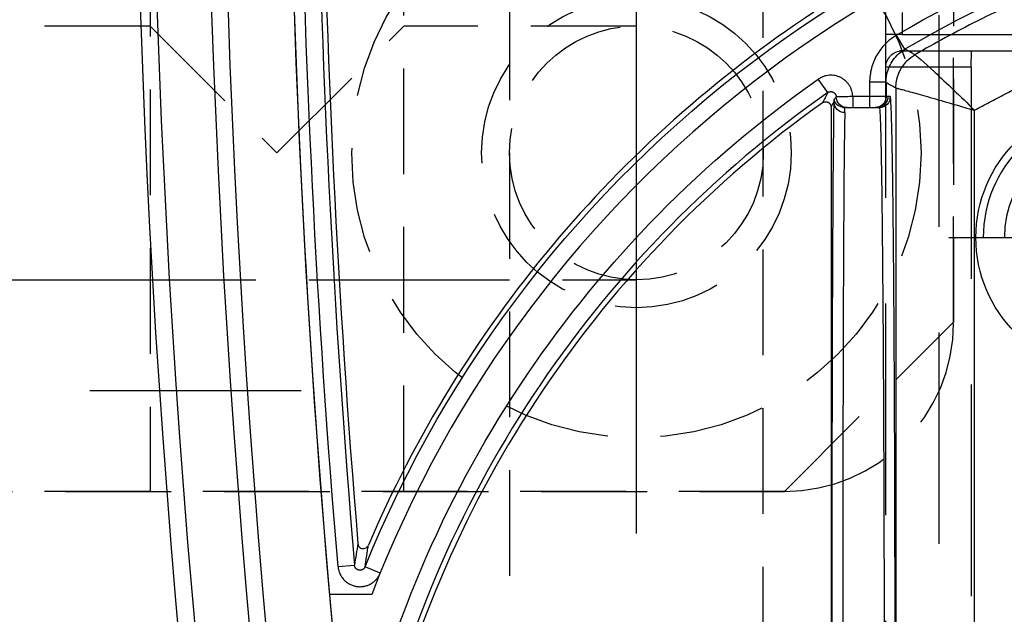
# Model space of a CAD drawing. Extents: x 2651 to 7771, y -1163 to 1075.
# Tile 82 of 256: x 4195 to 4218, y 65 to 79. Entities that reach past the tile are written whole.
import ezdxf

# ---------------------------------------------------------------- set-up
doc = ezdxf.new("R2010")
doc.units = 0
doc.header["$LTSCALE"] = 10
for name, pattern in [('CENTER', [2, 1.25, -0.25, 0.25, -0.25]), ('DASHED', [0.75, 0.5, -0.25]), ('HIDDEN', [0.375, 0.25, -0.125])]:
    doc.linetypes.add(name, pattern=pattern)
doc.layers.get('0').update_dxf_attribs({"linetype": 'CONTINUOUS'})
doc.layers.get('Defpoints').update_dxf_attribs({"linetype": 'CONTINUOUS'})
for name, color, linetype in [('1', 7, 'CONTINUOUS'), ('111', 7, 'CONTINUOUS'), ('204', 7, 'CONTINUOUS'), ('COOL', 150, 'HIDDEN'), ('DIM', 3, 'CONTINUOUS'), ('LAYER_103', 7, 'CONTINUOUS'), ('PIN', 3, 'CONTINUOUS')]:
    doc.layers.add(name, color=color, linetype=linetype)
doc.styles.get("Standard").update_dxf_attribs({"font": 'romans.shx'})
doc.dimstyles.new('MM& INCH5', dxfattribs={"dimtxt": 5, "dimasz": 2.5, "dimexe": 1, "dimexo": 0.5, "dimtad": 0, "dimrnd": 1.38778e-17, "dimzin": 9, "dimdsep": 46, "dimtxsty": 'Standard', "dimblk": 'CLOSED', "dimcen": 0, "dimclrd": 3, "dimclre": 3, "dimclrt": 3, "dimazin": 2, "dimtfac": 0.75, "dimtofl": 0, "dimtmove": 0, "dimatfit": 3, "dimfxl": 0, "dimtolj": 1, "dimarcsym": 0})

# ---------------------------------------------------------------- blocks, each defined once
blk = doc.blocks.new('DSD')
at = {"layer": '1', "color": 6, "linetype": 'DASHED'}
for p, q in [((499.908, 528.968), (499.908, 578.104)), ((500.665, 577.737), (500.665, 520.364)), ((501.927, 577.054), (501.927, 528.968)), ((501.922, 529.325), (501.922, 529.662)), ((499.908, 528.968), (501.927, 528.968)), ((499.898, 528.58), (462.919, 528.58)), ((501.538, 528.58), (499.898, 528.58)), ((501.545, 528.191), (468.644, 528.191)), ((501.545, 527.673), (501.545, 528.191)), ((501.545, 528.191), (501.927, 528.191)), ((501.927, 528.191), (501.927, 527.673))]:
    blk.add_line(p, q, dxfattribs=at)
at = {"layer": '1', "color": 252, "linetype": 'Continuous'}
for p, q in [((501.692, 529.457), (501.692, 573.842)), ((499.831, 573.329), (499.831, 529.985)), ((513.883, 540.925), (514.243, 540.778)), ((514.879, 540.773), (514.492, 540.741)), ((502.312, 529.662), (502.312, 529.921)), ((502.711, 529.662), (502.711, 529.921)), ((501.825, 529.662), (501.923, 529.662)), ((501.923, 529.662), (501.923, 529.324)), ((501.923, 529.662), (502.312, 529.662)), ((502.312, 529.662), (502.711, 529.662)), ((502.312, 529.324), (502.312, 529.662)), ((503.303, 529.569), (503.526, 529.251)), ((501.923, 529.324), (502.312, 529.324)), ((501.477, 528.543), (501.675, 528.208))]:
    blk.add_line(p, q, dxfattribs=at)
at = {"layer": '1', "color": 7, "linetype": 'Continuous'}
for p, q in [((503.222, 529.912), (503.222, 573.144)), ((502.182, 529.921), (502.084, 529.921)), ((502.312, 529.921), (502.182, 529.921)), ((502.711, 529.921), (502.312, 529.921))]:
    blk.add_line(p, q, dxfattribs=at)
at = {"layer": '1', "color": 110, "linetype": 'Continuous'}
blk.add_line((514.084, 541.434), (515.084, 541.434), dxfattribs=at)
at = {"layer": '1', "color": 252, "linetype": 'Continuous'}
for centre, radius, start, end in [((258.538, 518.994), 260.764, 351.21206, 8.78754), ((258.538, 518.994), 257.526, 351.21206, 8.78794), ((487.959, 551.472), 26.743, 305.0137, 346.7286), ((258.538, 518.994), 256.876, 0.84383, 4.85635), ((487.959, 551.472), 26.617, 276.1879, 300.5226)]:
    blk.add_arc(centre, radius, start, end, dxfattribs=at)
at = {"layer": '1', "color": 7, "linetype": 'Continuous', "extrusion": (0, 0, -1)}
for radius in [261.153, 259.08]:
    blk.add_arc((-258.538, 518.994), radius, 171.21206, 188.78794, dxfattribs=at)
at = {"layer": '1', "color": 252, "linetype": 'Continuous', "extrusion": (0, 0, -1)}
for centre, radius, start, end in [((-258.538, 518.994), 259.469, 171.21206, 188.78794), ((-487.959, 551.472), 27.132, 193.2714, 234.9863), ((-487.959, 551.472), 28.376, 202.1388, 263.7853), ((-258.538, 518.994), 257.265, 175.14365, 179.15617), ((-487.959, 551.472), 27.006, 239.4774, 263.8121)]:
    blk.add_arc(centre, radius, start, end, dxfattribs=at)
at = {"layer": '1', "color": 110, "linetype": 'Continuous'}
for centre, radius, start, end in [((258.538, 518.994), 257.526, 0, 8.78794), ((487.959, 551.472), 27.988, 276.2148, 338.982)]:
    blk.add_arc(centre, radius, start, end, dxfattribs=at)
at = {"layer": '1', "color": 7, "linetype": 'Continuous'}
for centre, radius, start, end in [((487.959, 551.472), 26.62, 305.5251, 346.6816), ((487.959, 551.472), 28.499, 303.3599, 336.8536), ((258.538, 518.994), 256.753, 0.8504, 4.74422)]:
    blk.add_arc(centre, radius, start, end, dxfattribs=at)
at = {"layer": '1', "color": 6, "linetype": 'DASHED', "extrusion": (0, 0, -1)}
blk.add_arc((-501.538, 528.968), 0.389, 180, 270, dxfattribs=at)
at = {"layer": '1', "color": 7, "linetype": 'Continuous'}
blk.add_ellipse((502.89, 542.875), major_axis=(0, 12.954), ratio=0.004451, start_param=3.278184, end_param=4.712389, dxfattribs=at)
at = {"layer": '1', "color": 252, "linetype": 'Continuous'}
blk.add_ellipse((503.149, 542.875), major_axis=(0, 13.213), ratio=0.004363, start_param=3.278184, end_param=4.712389, dxfattribs=at)
at = {"layer": '1', "color": 252, "linetype": 'Continuous', "extrusion": (0, 0, -1)}
for centre, major_axis, ratio, start_param, end_param in [((502.084, 529.662), (0, -0.259), 0.999962, 1.570796, 3.141593), ((502.182, 529.662), (0, -0.259), 0.999962, 1.570796, 3.141593), ((502.841, 529.662), (0, -0.259), 0.999989, 3.141593, 4.678393), ((502.897, 529.785), (0.259, -0.008), 0.990677, 4.68095, 6.251152), ((502.905, 529.662), (0, -0.259), 0.999977, 3.141593, 4.431029), ((500.785, 529.457), (0.452, 0.786), 0.999949, 1.049185, 2.092408), ((500.785, 529.457), (-0.106, 0.901), 0.999761, 1.688035, 2.731247)]:
    blk.add_ellipse(centre, major_axis=major_axis, ratio=ratio, start_param=start_param, end_param=end_param, dxfattribs=at)
at = {"layer": '1', "color": 6, "linetype": 'DASHED', "extrusion": (0, 0, -1)}
for centre in [(502.137, 529.662), (502.181, 529.662)]:
    blk.add_ellipse(centre, major_axis=(0, -0.259), ratio=0.999914, start_param=1.570796, end_param=3.141593, dxfattribs=at)
at = {"layer": '1', "color": 252, "linetype": 'Continuous'}
for points, weights in [([(501.71, 542.875), (501.71, 535.135), (501.757, 529.662), (501.825, 529.662)], [1, 0.804737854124, 0.804737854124, 1]), ([(499.831, 529.985), (496.958, 528.39), (493.826, 527.396), (490.56, 527.041)], [1, 0.98681524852, 0.98681524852, 1])]:
    blk.add_rational_spline(points, weights, degree=3, dxfattribs=at)
for points, knots in [([(502.084, 529.921), (502.082, 529.925), (502.077, 529.934), (502.071, 530.005), (502.064, 530.115), (502.058, 530.267), (502.052, 530.458), (502.046, 530.686), (502.041, 530.947), (502.035, 531.241), (502.03, 531.564), (502.025, 531.915), (502.021, 532.29), (502.016, 532.688), (502.012, 533.107), (502.008, 533.544), (502.004, 533.997), (502, 534.464), (501.996, 534.942), (501.993, 535.431), (501.99, 535.928), (501.987, 536.43), (501.985, 536.938), (501.982, 537.448), (501.98, 537.959), (501.978, 538.471), (501.976, 538.981), (501.974, 539.488), (501.973, 539.991), (501.972, 540.489), (501.971, 540.981), (501.97, 541.466), (501.969, 541.943), (501.969, 542.412), (501.969, 542.722), (501.969, 542.875)], [0, 0, 0, 0, 0.038023, 0.075563, 0.112621, 0.149196, 0.185289, 0.2209, 0.256028, 0.290673, 0.324837, 0.358517, 0.391715, 0.424431, 0.456664, 0.488415, 0.519683, 0.550468, 0.580772, 0.610592, 0.63993, 0.668786, 0.697159, 0.72505, 0.752458, 0.779383, 0.805826, 0.831787, 0.857265, 0.88226, 0.906773, 0.930804, 0.954352, 0.977417, 1, 1, 1, 1]), ([(514.879, 540.773), (514.877, 540.802), (514.872, 540.831), (514.861, 540.873), (514.855, 540.893), (514.847, 540.914), (514.842, 540.927), (514.839, 540.934), (514.824, 540.967), (514.811, 540.992), (514.787, 541.028), (514.774, 541.045), (514.76, 541.062), (514.751, 541.073), (514.746, 541.079), (514.721, 541.105), (514.7, 541.124), (514.666, 541.15), (514.648, 541.163), (514.629, 541.174), (514.617, 541.181), (514.611, 541.185), (514.578, 541.202), (514.552, 541.213), (514.511, 541.226), (514.49, 541.232), (514.469, 541.237), (514.455, 541.24), (514.448, 541.241), (514.412, 541.246), (514.383, 541.248), (514.34, 541.247), (514.319, 541.246), (514.297, 541.244), (514.283, 541.242), (514.276, 541.24), (514.24, 541.234), (514.212, 541.226), (514.172, 541.211), (514.152, 541.203), (514.132, 541.194), (514.12, 541.187), (514.113, 541.184), (514.082, 541.166), (514.058, 541.149), (514.025, 541.122), (514.008, 541.108), (513.993, 541.093), (513.983, 541.082), (513.978, 541.077), (513.954, 541.049), (513.92, 541.003), (513.894, 540.952), (513.883, 540.925)], [0, 0, 0, 0, 0.0625, 0.0625, 0.09375, 0.109375, 0.109375, 0.125, 0.125, 0.1875, 0.1875, 0.21875, 0.234375, 0.234375, 0.25, 0.25, 0.3125, 0.3125, 0.34375, 0.359375, 0.359375, 0.375, 0.375, 0.4375, 0.4375, 0.46875, 0.484375, 0.484375, 0.5, 0.5, 0.5625, 0.5625, 0.59375, 0.609375, 0.609375, 0.625, 0.625, 0.6875, 0.6875, 0.71875, 0.734375, 0.734375, 0.75, 0.75, 0.8125, 0.8125, 0.84375, 0.859375, 0.859375, 0.875, 0.875, 0.9375, 1, 1, 1, 1]), ([(501.241, 528.674), (501.229, 528.672), (501.039, 528.838), (500.499, 529.336), (500.161, 529.659), (499.831, 529.985)], [0, 0, 0, 0, 0.5, 0.5, 1, 1, 1, 1]), ([(501.691, 529.457), (501.685, 529.459), (501.672, 529.462), (501.596, 529.482), (501.48, 529.513), (501.319, 529.557), (501.053, 529.63), (500.572, 529.772), (500.103, 529.907), (499.831, 529.985)], [0, 0, 0, 0, 0.097521, 0.196244, 0.296336, 0.397955, 0.501256, 0.710965, 1, 1, 1, 1]), ([(502.711, 529.662), (502.711, 529.65), (502.712, 529.638), (502.714, 529.615), (502.716, 529.603), (502.721, 529.569), (502.732, 529.523), (502.748, 529.48), (502.763, 529.448), (502.768, 529.438), (502.779, 529.417), (502.785, 529.407), (502.804, 529.378), (502.818, 529.359), (502.84, 529.332), (502.848, 529.324), (502.864, 529.307), (502.872, 529.299), (502.899, 529.275), (502.935, 529.246), (502.975, 529.223), (503.006, 529.207), (503.017, 529.202), (503.038, 529.193), (503.049, 529.189), (503.082, 529.178), (503.105, 529.171), (503.15, 529.162), (503.173, 529.159), (503.22, 529.156), (503.267, 529.157), (503.313, 529.163), (503.347, 529.17), (503.358, 529.173), (503.381, 529.179), (503.392, 529.183), (503.425, 529.195), (503.467, 529.213), (503.507, 529.237), (503.526, 529.251)], [0, 0, 0, 0, 0.03125, 0.03125, 0.0625, 0.0625, 0.125, 0.1875, 0.1875, 0.21875, 0.21875, 0.25, 0.25, 0.3125, 0.3125, 0.34375, 0.34375, 0.375, 0.375, 0.4375, 0.5, 0.5, 0.53125, 0.53125, 0.5625, 0.5625, 0.625, 0.625, 0.6875, 0.6875, 0.75, 0.8125, 0.8125, 0.84375, 0.84375, 0.875, 0.875, 0.9375, 1, 1, 1, 1]), ([(501.923, 529.324), (501.92, 529.263), (501.912, 529.138), (501.853, 528.957), (501.758, 528.791), (501.632, 528.647), (501.528, 528.578), (501.477, 528.543)], [0, 0, 0, 0, 0.195653, 0.397798, 0.602202, 0.804347, 1, 1, 1, 1]), ([(501.675, 528.208), (501.772, 528.266), (501.86, 528.335), (502.017, 528.494), (502.086, 528.585), (502.197, 528.778), (502.24, 528.884), (502.297, 529.1), (502.312, 529.211), (502.312, 529.324)], [0, 0, 0, 0, 0.25, 0.25, 0.5, 0.5, 0.75, 0.75, 1, 1, 1, 1]), ([(490.803, 525.238), (491.196, 525.286), (491.969, 525.38), (493.103, 525.584), (494.191, 525.824), (495.234, 526.101), (496.23, 526.409), (497.179, 526.743), (498.082, 527.099), (498.938, 527.473), (499.748, 527.862), (500.513, 528.258), (501.002, 528.537), (501.241, 528.674)], [0, 0, 0, 0, 0.107215, 0.211168, 0.31186, 0.409292, 0.503461, 0.59437, 0.682018, 0.766405, 0.847531, 0.925396, 1, 1, 1, 1]), ([(501.241, 528.674), (501.263, 528.662), (501.284, 528.65), (501.363, 528.606), (501.42, 528.575), (501.477, 528.543)], [0, 0, 0, 0, 0.272285, 0.272285, 1, 1, 1, 1])]:
    blk.add_open_spline(points, degree=3, knots=knots, dxfattribs=at)
at = {"layer": '1', "color": 7, "linetype": 'Continuous'}
for points, knots in [([(514.243, 540.778), (514.246, 540.785), (514.252, 540.798), (514.261, 540.81), (514.27, 540.82), (514.276, 540.825), (514.287, 540.835), (514.293, 540.839), (514.302, 540.844), (514.306, 540.846), (514.312, 540.849), (514.322, 540.853), (514.332, 540.856), (514.342, 540.858), (514.347, 540.858), (514.354, 540.859), (514.364, 540.86), (514.375, 540.859), (514.385, 540.857), (514.39, 540.856), (514.397, 540.855), (514.407, 540.852), (514.417, 540.848), (514.426, 540.843), (514.43, 540.84), (514.436, 540.837), (514.445, 540.831), (514.453, 540.823), (514.46, 540.816), (514.463, 540.812), (514.467, 540.807), (514.473, 540.798), (514.478, 540.789), (514.483, 540.779), (514.484, 540.775), (514.486, 540.769), (514.49, 540.758), (514.491, 540.748), (514.492, 540.741)], [0, 0, 0, 0, 0.0625, 0.125, 0.125, 0.1875, 0.1875, 0.25, 0.25, 0.28125, 0.28125, 0.3125, 0.375, 0.375, 0.40625, 0.40625, 0.4375, 0.5, 0.5, 0.53125, 0.53125, 0.5625, 0.625, 0.625, 0.65625, 0.65625, 0.6875, 0.75, 0.75, 0.78125, 0.78125, 0.8125, 0.875, 0.875, 0.90625, 0.90625, 0.9375, 1, 1, 1, 1]), ([(514.412, 540.229), (514.406, 540.252), (514.396, 540.296), (514.348, 540.334), (514.295, 540.351), (514.22, 540.346), (514.185, 540.298), (514.164, 540.27)], [0, 0, 0, 0, 0.205276, 0.387405, 0.502821, 0.700571, 1, 1, 1, 1]), ([(502.841, 529.921), (502.836, 529.921), (502.823, 529.921), (502.779, 529.921), (502.753, 529.921), (502.745, 529.921), (502.732, 529.921), (502.728, 529.921), (502.72, 529.921), (502.715, 529.921), (502.711, 529.921)], [0, 0, 0, 0, 0.1875, 0.375, 0.6875, 0.875, 0.875, 0.9375, 0.9375, 1, 1, 1, 1]), ([(502.905, 529.921), (502.892, 529.921), (502.88, 529.921), (502.859, 529.921), (502.849, 529.921), (502.841, 529.921)], [0, 0, 0, 0, 0.5, 0.5, 1, 1, 1, 1]), ([(502.897, 530.042), (502.897, 530.021), (502.898, 530.004), (502.899, 529.981), (502.9, 529.974), (502.901, 529.962), (502.902, 529.956), (502.904, 529.942), (502.905, 529.938), (502.905, 529.933), (502.906, 529.927), (502.91, 529.919), (502.904, 529.921)], [0, 0, 0, 0, 0.25, 0.25, 0.375, 0.375, 0.5, 0.5, 0.75, 0.75, 0.875, 1, 1, 1, 1]), ([(503.427, 529.807), (503.422, 529.803), (503.412, 529.797), (503.401, 529.792), (503.394, 529.789), (503.389, 529.788), (503.384, 529.787), (503.376, 529.784), (503.367, 529.783), (503.359, 529.783), (503.354, 529.782), (503.35, 529.782), (503.345, 529.783), (503.337, 529.783), (503.326, 529.785), (503.314, 529.788), (503.307, 529.79), (503.302, 529.792), (503.298, 529.794), (503.29, 529.798), (503.282, 529.803), (503.276, 529.807), (503.272, 529.81), (503.268, 529.813), (503.265, 529.816), (503.259, 529.821), (503.251, 529.83), (503.244, 529.839), (503.24, 529.846), (503.238, 529.85), (503.235, 529.855), (503.232, 529.863), (503.229, 529.871), (503.226, 529.879), (503.225, 529.883), (503.224, 529.888), (503.224, 529.893), (503.223, 529.9), (503.222, 529.906), (503.222, 529.912)], [0, 0, 0, 0, 0.0625, 0.125, 0.125, 0.15625, 0.15625, 0.1875, 0.25, 0.25, 0.28125, 0.28125, 0.3125, 0.3125, 0.375, 0.4375, 0.4375, 0.46875, 0.46875, 0.5, 0.5625, 0.5625, 0.59375, 0.59375, 0.625, 0.625, 0.6875, 0.75, 0.75, 0.78125, 0.78125, 0.8125, 0.875, 0.875, 0.90625, 0.90625, 0.9375, 0.9375, 1, 1, 1, 1]), ([(502.711, 529.662), (502.724, 529.662), (502.737, 529.662), (502.756, 529.663), (502.762, 529.663), (502.775, 529.663), (502.781, 529.663), (502.812, 529.664), (502.836, 529.664), (502.865, 529.665), (502.871, 529.665), (502.882, 529.665), (502.888, 529.665), (502.905, 529.666), (502.916, 529.666), (502.947, 529.667), (502.967, 529.667), (503.003, 529.668), (503.019, 529.668), (503.036, 529.669), (503.041, 529.669), (503.047, 529.669), (503.056, 529.669), (503.07, 529.67), (503.079, 529.67), (503.084, 529.67), (503.1, 529.671)], [0, 0, 0, 0, 0.0625, 0.0625, 0.09375, 0.09375, 0.125, 0.125, 0.25, 0.25, 0.28125, 0.28125, 0.3125, 0.3125, 0.375, 0.375, 0.5, 0.5, 0.625, 0.625, 0.65625, 0.65625, 0.6875, 0.75, 0.8125, 1, 1, 1, 1]), ([(503.303, 529.569), (503.299, 529.566), (503.289, 529.56), (503.278, 529.555), (503.267, 529.551), (503.261, 529.549), (503.25, 529.547), (503.239, 529.545), (503.227, 529.545), (503.215, 529.546), (503.21, 529.547), (503.198, 529.549), (503.193, 529.551), (503.185, 529.553), (503.181, 529.555), (503.177, 529.556), (503.172, 529.558), (503.166, 529.562), (503.156, 529.568), (503.147, 529.575), (503.141, 529.58), (503.138, 529.583), (503.134, 529.587), (503.128, 529.593), (503.123, 529.6), (503.119, 529.607), (503.117, 529.611), (503.114, 529.615), (503.112, 529.619), (503.109, 529.625), (503.105, 529.636), (503.102, 529.647), (503.102, 529.652), (503.101, 529.657), (503.1, 529.661), (503.1, 529.666), (503.1, 529.671)], [0, 0, 0, 0, 0.0625, 0.125, 0.125, 0.1875, 0.1875, 0.25, 0.3125, 0.3125, 0.375, 0.375, 0.4375, 0.4375, 0.46875, 0.46875, 0.5, 0.5, 0.5625, 0.625, 0.625, 0.65625, 0.65625, 0.6875, 0.75, 0.75, 0.78125, 0.78125, 0.8125, 0.8125, 0.875, 0.9375, 0.9375, 0.96875, 0.96875, 1, 1, 1, 1]), ([(503.154, 529.734), (503.156, 529.739), (503.156, 529.744), (503.156, 529.748), (503.156, 529.753), (503.156, 529.758), (503.156, 529.77), (503.156, 529.777), (503.157, 529.785)], [0, 0, 0, 0, 0.25, 0.5, 0.5, 0.75, 0.75, 1, 1, 1, 1])]:
    blk.add_open_spline(points, degree=3, knots=knots, dxfattribs=at)
at = {"layer": '1', "color": 252, "linetype": 'Continuous'}
for points in [[(514.243, 540.778), (514.217, 540.606), (514.19, 540.436), (514.164, 540.27)], [(514.412, 540.229), (514.439, 540.397), (514.466, 540.567), (514.492, 540.741)], [(503.222, 529.912), (503.2, 529.87), (503.178, 529.827), (503.157, 529.785)], [(503.303, 529.569), (503.345, 529.648), (503.386, 529.727), (503.427, 529.807)], [(501.923, 529.324), (501.846, 529.368), (501.769, 529.413), (501.692, 529.457)]]:
    blk.add_open_spline(points, degree=3, dxfattribs=at)
at = {"layer": '1', "color": 7, "linetype": 'Continuous'}
for points in [[(503.1, 529.671), (503.116, 529.692), (503.134, 529.713), (503.154, 529.734)], [(501.692, 529.457), (501.691, 529.457), (501.691, 529.457), (501.691, 529.457)], [(501.241, 528.674), (501.241, 528.674), (501.241, 528.674), (501.241, 528.674)]]:
    blk.add_open_spline(points, degree=3, dxfattribs=at)
at = {"layer": '1', "color": 6, "linetype": 'DASHED'}
for points in [[(462.929, 528.968), (499.908, 528.968)], [(501.539, 528.572), (501.609, 528.586)]]:
    blk.add_open_spline(points, degree=1, dxfattribs=at)
blk.add_open_spline([(499.908, 528.968), (499.908, 528.867), (499.907, 528.766), (499.904, 528.622), (499.902, 528.579), (499.897, 528.58)], degree=3, knots=[0, 0, 0, 0, 0.5, 0.5, 1, 1, 1, 1], dxfattribs=at)
blk.add_rational_spline([(501.927, 528.971), (501.927, 528.966), (501.927, 528.647), (501.927, 528.191)], [1, 0.804737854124, 0.804737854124, 1], degree=3, dxfattribs=at)
blk = doc.blocks.new('*D184')
at = {"layer": 'Defpoints', "color": 0}
for p in [(4171.684, 387.642), (4446.684, 12.642), (4473.321, 12.642)]:
    blk.add_point(p, dxfattribs=at)
at = {"layer": 'DIM', "color": 3, "lineweight": -2}
blk.add_line((4447.184, 12.642), (4473.321, 12.642), dxfattribs=at)
at = {"layer": 'DIM', "color": 3, "insert": (4499.065, 12.642), "char_height": 5, "attachment_point": 5}
blk.add_mtext('\\A1;375 [14.764]', dxfattribs=at)
blk = doc.blocks.new('_Closed')
at = {"color": 0, "linetype": 'ByBlock', "lineweight": -2}
for p, q in [((-1, 0.1667), (0, 0)), ((-1, 0.1667), (-1, -0.1667)), ((0, 0), (-1, -0.1667)), ((0, 0), (-1, 0))]:
    blk.add_line(p, q, dxfattribs=at)
blk = doc.blocks.new('*D185')
at = {"layer": 'Defpoints', "color": 0}
for p in [(4171.684, 387.642), (4446.684, 55.642), (4473.321, 55.642)]:
    blk.add_point(p, dxfattribs=at)
at = {"layer": 'DIM', "color": 3, "lineweight": -2}
blk.add_line((4447.184, 55.642), (4473.321, 55.642), dxfattribs=at)
at = {"layer": 'DIM', "color": 3, "insert": (4499.065, 55.642), "char_height": 5, "attachment_point": 5}
blk.add_mtext('\\A1;332 [13.071]', dxfattribs=at)
blk = doc.blocks.new('*D186')
at = {"layer": 'Defpoints', "color": 0}
for p in [(4171.684, 387.642), (4381.212, -22.358), (4473.321, -22.358)]:
    blk.add_point(p, dxfattribs=at)
at = {"layer": 'DIM', "color": 3, "lineweight": -2}
blk.add_line((4381.712, -22.358), (4473.321, -22.358), dxfattribs=at)
at = {"layer": 'DIM', "color": 3, "insert": (4499.065, -22.358), "char_height": 5, "attachment_point": 5}
blk.add_mtext('\\A1;410 [16.142]', dxfattribs=at)
blk = doc.blocks.new('*D187')
at = {"layer": 'Defpoints', "color": 0}
for p in [(4171.684, 387.642), (4274.104, -57.358), (4473.321, -57.358)]:
    blk.add_point(p, dxfattribs=at)
at = {"layer": 'DIM', "color": 3, "lineweight": -2}
blk.add_line((4274.604, -57.358), (4473.321, -57.358), dxfattribs=at)
at = {"layer": 'DIM', "color": 3, "insert": (4496.684, -57.358), "char_height": 5, "attachment_point": 5}
blk.add_mtext('\\A1;445 [17.52]', dxfattribs=at)
blk = doc.blocks.new('*D188')
at = {"layer": 'Defpoints', "color": 0}
for p in [(4171.684, 387.642), (4271.924, -104.358), (4473.321, -104.358)]:
    blk.add_point(p, dxfattribs=at)
at = {"layer": 'DIM', "color": 3, "lineweight": -2}
blk.add_line((4272.424, -104.358), (4473.321, -104.358), dxfattribs=at)
at = {"layer": 'DIM', "color": 3, "insert": (4496.684, -104.358), "char_height": 5, "attachment_point": 5}
blk.add_mtext('\\A1;492 [19.37]', dxfattribs=at)
blk = doc.blocks.new('*D189')
at = {"layer": 'Defpoints', "color": 0}
for p in [(4171.684, 387.642), (4285.884, -124.358), (4473.321, -124.358)]:
    blk.add_point(p, dxfattribs=at)
at = {"layer": 'DIM', "color": 3, "lineweight": -2}
blk.add_line((4286.384, -124.358), (4473.321, -124.358), dxfattribs=at)
at = {"layer": 'DIM', "color": 3, "insert": (4499.065, -124.358), "char_height": 5, "attachment_point": 5}
blk.add_mtext('\\A1;512 [20.157]', dxfattribs=at)
blk = doc.blocks.new('*D193')
at = {"layer": 'Defpoints', "color": 0}
for p in [(4171.684, 387.642), (4401.864, -82.358), (4473.321, -82.358)]:
    blk.add_point(p, dxfattribs=at)
at = {"layer": 'DIM', "color": 3, "lineweight": -2}
blk.add_line((4402.364, -82.358), (4473.321, -82.358), dxfattribs=at)
at = {"layer": 'DIM', "color": 3, "insert": (4499.065, -82.358), "char_height": 5, "attachment_point": 5}
blk.add_mtext('\\A1;470 [18.504]', dxfattribs=at)
blk = doc.blocks.new('*D199')
at = {"layer": 'Defpoints', "color": 0}
for p in [(4171.684, 387.642), (4256.684, -119.598), (4256.684, -149.953)]:
    blk.add_point(p, dxfattribs=at)
at = {"layer": 'DIM', "color": 3, "lineweight": -2}
blk.add_line((4256.684, -120.098), (4256.684, -149.953), dxfattribs=at)
at = {"layer": 'DIM', "color": 3, "insert": (4256.684, -170.935), "char_height": 5, "attachment_point": 5, "rotation": 90}
blk.add_mtext('\\A1;85 [3.346]', dxfattribs=at)
blk = doc.blocks.new('*D200')
at = {"layer": 'Defpoints', "color": 0}
for p in [(4171.684, 387.642), (4278.684, -131.558), (4278.684, -149.953)]:
    blk.add_point(p, dxfattribs=at)
at = {"layer": 'DIM', "color": 3, "lineweight": -2}
blk.add_line((4278.684, -132.058), (4278.684, -149.953), dxfattribs=at)
at = {"layer": 'DIM', "color": 3, "insert": (4278.684, -172.959), "char_height": 5, "attachment_point": 5, "rotation": 90}
blk.add_mtext('\\A1;107 [4.213]', dxfattribs=at)
blk = doc.blocks.new('*D201')
at = {"layer": 'Defpoints', "color": 0}
for p in [(4171.684, 387.642), (4296.684, -137.358), (4296.684, -149.953)]:
    blk.add_point(p, dxfattribs=at)
at = {"layer": 'DIM', "color": 3, "lineweight": -2}
blk.add_line((4296.684, -137.858), (4296.684, -149.953), dxfattribs=at)
at = {"layer": 'DIM', "color": 3, "insert": (4296.684, -172.959), "char_height": 5, "attachment_point": 5, "rotation": 90}
blk.add_mtext('\\A1;125 [4.921]', dxfattribs=at)
blk = doc.blocks.new('*D202')
at = {"layer": 'Defpoints', "color": 0}
for p in [(4171.684, 387.642), (4246.684, -84.778), (4246.684, -149.953)]:
    blk.add_point(p, dxfattribs=at)
at = {"layer": 'DIM', "color": 3, "lineweight": -2}
blk.add_line((4246.684, -85.278), (4246.684, -149.953), dxfattribs=at)
at = {"layer": 'DIM', "color": 3, "insert": (4246.684, -170.935), "char_height": 5, "attachment_point": 5, "rotation": 90}
blk.add_mtext('\\A1;75 [2.953]', dxfattribs=at)
blk = doc.blocks.new('*D203')
at = {"layer": 'Defpoints', "color": 0}
for p in [(4171.684, 387.642), (4368.684, -115.538), (4368.684, -149.953)]:
    blk.add_point(p, dxfattribs=at)
at = {"layer": 'DIM', "color": 3, "lineweight": -2}
blk.add_line((4368.684, -116.038), (4368.684, -149.953), dxfattribs=at)
at = {"layer": 'DIM', "color": 3, "insert": (4368.684, -172.959), "char_height": 5, "attachment_point": 5, "rotation": 90}
blk.add_mtext('\\A1;197 [7.756]', dxfattribs=at)
blk = doc.blocks.new('A$C2C2739AE')
at = {"layer": '111', "color": 110, "linetype": 'Continuous'}
blk.add_line((-26.365, 85), (26.365, 85), dxfattribs=at)
at = {"layer": '111', "color": 110, "linetype": 'DASHED'}
blk.add_line((29.875, 82.38), (-29.875, 82.38), dxfattribs=at)
blk = doc.blocks.new('*U6', base_point=(965.4695, 1808.9548))
blk.add_circle((965.4695, 1808.9548), 0.5)
for radius, start, end in [(0.4724, 90, 180), (0.3937, 90, 180), (0.315, 90, 180), (0.2362, 90, 180), (0.1575, 90, 180), (0.0787, 90, 180), (0.0787, 270, 0), (0.1575, 270, 0), (0.2362, 270, 0), (0.315, 270, 0), (0.3937, 270, 0), (0.4724, 270, 0)]:
    blk.add_arc((965.4695, 1808.9548), radius, start, end)
at = {"layer": 'PIN'}
for p, q in [((965.4695, 1809.5548), (965.4695, 1808.3548)), ((964.8695, 1808.9548), (966.0695, 1808.9548))]:
    blk.add_line(p, q, dxfattribs=at)
blk = doc.blocks.new('A$C5B154A66')
at = {"layer": '204', "color": 6, "linetype": 'HIDDEN'}
for p, q in [((45.3, -16), (45.3, 16)), ((26.3, -3), (26.3, -20)), ((32.3, -20), (32.3, -3)), ((26.3, -9), (5.3, -9)), ((26.3, -9), (29.3, -12)), ((29.3, -12), (32.3, -9)), ((37.8, -9), (32.3, -9)), ((5.3, -15), (26.3, -15)), ((26.3, -15), (32.3, -15)), ((32.3, -15), (37.8, -15)), ((41.3, -20), (45.3, -16)), ((9.3, -20), (41.3, -20))]:
    blk.add_line(p, q, dxfattribs=at)
for radius in [6.73, 3.66, 3]:
    blk.add_circle((37.8, -12), radius, dxfattribs=at)
at = {"layer": 'LAYER_103', "color": 6, "linetype": 'HIDDEN'}
for p, q in [((45.3, 16), (45.3, -16)), ((41.3, -20), (9.3, -20))]:
    blk.add_line(p, q, dxfattribs=at)
blk.add_circle((37.8, -12), 3, dxfattribs=at)
blk.add_arc((41.3, -16), 4, 270, 0, dxfattribs=at)

msp = doc.modelspace()

# ---------------------------------------------------------------- linework, layer by layer
at = {"layer": 'COOL', "color": 1, "linetype": 'CENTER'}
msp.add_line((4209.484, -113.358), (4209.478, 677.374), dxfattribs=at)
at = {"layer": 'COOL'}
msp.add_lwpolyline([(4212.485, -101.64), (4212.478, 675.642), (4209.478, 677.374), (4206.478, 675.642), (4206.485, -101.64)], dxfattribs=at)

# ---------------------------------------------------------------- block references
at = {"layer": 'DIM'}
for name, p in [('A$C2C2739AE', (4171.684, -12.358)), ('A$C5B154A66', (4171.684, 87.642))]:
    msp.add_blockref(name, p, dxfattribs=at)
at = {"layer": 'DIM', "rotation": 180}
msp.add_blockref('DSD', (4717.309, 606.636), dxfattribs=at)
at = {"layer": 'PIN', "xscale": 6.35, "yscale": 6.35, "zscale": 6.35}
msp.add_blockref('*U6', (4220.684, 73.642), dxfattribs=at)

# ---------------------------------------------------------------- dimensions: what is measured, and where the dimension line sits
at = {"layer": 'DIM'}
for feature_location, offset, dtype, picture, middle in [((4446.684, 12.642), (26.637, 0), 0, '*D184', (4499.065, 12.642)), ((4446.684, 55.642), (26.637, 0), 0, '*D185', (4499.065, 55.642)), ((4381.212, -22.358), (92.109, 0), 0, '*D186', (4499.065, -22.358)), ((4274.104, -57.358), (199.217, 0), 0, '*D187', (4496.684, -57.358)), ((4271.924, -104.358), (201.397, 0), 0, '*D188', (4496.684, -104.358)), ((4285.884, -124.358), (187.437, 0), 0, '*D189', (4499.065, -124.358)), ((4401.864, -82.358), (71.457, 0), 0, '*D193', (4499.065, -82.358)), ((4256.684, -119.598), (0, -30.355), 1, '*D199', (4256.684, -170.935)), ((4278.684, -131.558), (0, -18.395), 1, '*D200', (4278.684, -172.959)), ((4296.684, -137.358), (0, -12.595), 1, '*D201', (4296.684, -172.959)), ((4246.684, -84.778), (0, -65.175), 1, '*D202', (4246.684, -170.935)), ((4368.684, -115.538), (0, -34.415), 1, '*D203', (4368.684, -172.959))]:
    dim = msp.add_ordinate_dim(feature_location=feature_location, offset=offset, dtype=dtype, origin=(4171.684, 387.642), dimstyle='MM& INCH5', dxfattribs=at)
    dim.commit()
    dim.dimension.update_dxf_attribs({"geometry": picture, "text_midpoint": middle})

doc.saveas('drawing.dxf')
